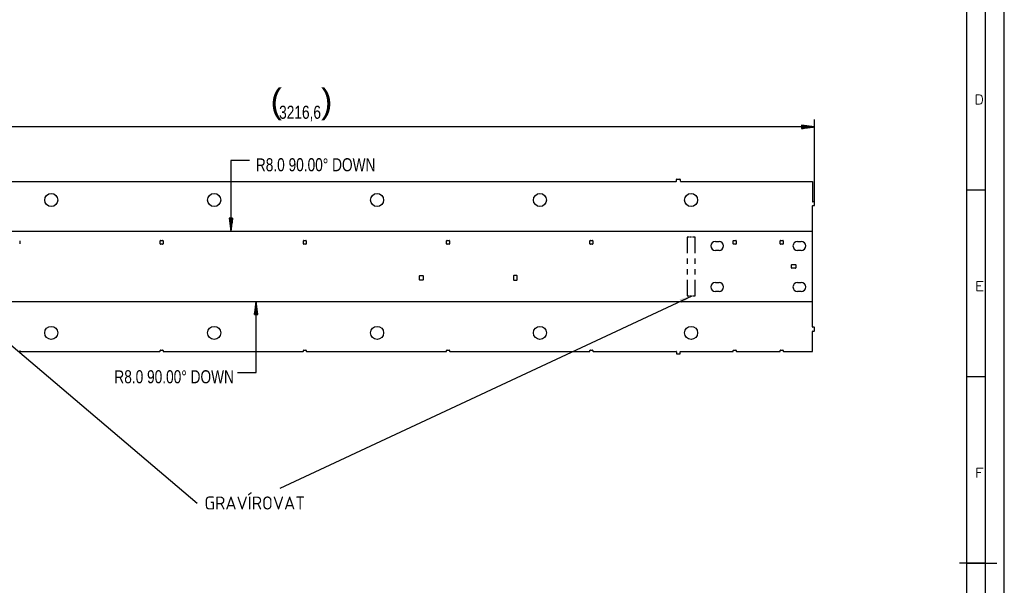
# Model space of a CAD drawing. Header units: millimetres. Extents: x -4 to 841, y -4 to 594.
# Tile 12 of 14: x 577 to 841, y 291 to 443. Entities that reach past the tile are written whole.
import ezdxf
from ezdxf import colors
from ezdxf.entities.mleader import LeaderData, LeaderLine
from ezdxf.math import Vec2, Vec3

# ---------------------------------------------------------------- set-up
doc = ezdxf.new("R2010")
doc.units = ezdxf.units.MM
doc.layers.add('1', color=7, linetype='Continuous')
doc.layers.add('Default', color=7, linetype='Continuous')
doc.styles.add('SEACAD_Arial', font='arial.ttf', dxfattribs={"width": 0.75})
doc.styles.add('SEACAD_simplex_shx', font='simplex.shx', dxfattribs={"width": 0.587})

# ---------------------------------------------------------------- blocks, each defined once
blk = doc.blocks.new('_SE_FILLED')
at = {"color": 0}
blk.add_line((0, 0), (-1, 0), dxfattribs=at)
blk.add_solid([(0, 0), (-1, -0.1665), (-1, 0.1665), (0, 0)], dxfattribs=at)
blk = doc.blocks.new('SEANNOT_GROUP1')
at = {"layer": 'Default', "linetype": 'Continuous'}
blk.add_hatch(color=7, dxfattribs=at).paths.add_polyline_path([(754.45, 366.59), (757.38, 368.6), (753.96, 367.65)])
at = {"layer": 'Default', "color": 7, "linetype": 'Continuous'}
blk.add_lwpolyline([(647.01, 317.11), (757.38, 368.6)], dxfattribs=at)

msp = doc.modelspace()

# ---------------------------------------------------------------- linework, layer by layer
at = {"layer": '1', "color": 7, "linetype": 'Continuous'}
for p, q in [((841, 0), (841, 594)), ((836, 5), (836, 589)), ((831, 10), (831, 584)), ((790.18, 413.84), (786.68, 414.3)), ((786.68, 414.3), (786.68, 413.38)), ((786.68, 414.29), (786.7, 414.29)), ((786.68, 414.29), (786.7, 414.29)), ((786.68, 414.24), (787.09, 414.24)), ((790.18, 393.64), (790.18, 415.84)), ((790.18, 413.84), (468.51, 413.84)), ((786.68, 414.19), (787.47, 414.19)), ((786.68, 414.14), (787.86, 414.14)), ((786.68, 414.09), (788.25, 414.09)), ((786.68, 414.04), (788.63, 414.04)), ((786.68, 413.99), (789.02, 413.99)), ((786.68, 413.94), (789.4, 413.94)), ((786.68, 413.89), (789.79, 413.89)), ((786.68, 413.38), (790.18, 413.84)), ((786.68, 413.84), (790.18, 413.84)), ((786.68, 413.84), (790.18, 413.84)), ((786.68, 413.79), (789.79, 413.79)), ((786.68, 413.74), (789.4, 413.74)), ((786.68, 413.68), (789.02, 413.68)), ((786.68, 413.63), (788.63, 413.63)), ((786.68, 413.58), (788.25, 413.58)), ((786.68, 413.53), (787.86, 413.53)), ((786.68, 413.48), (787.47, 413.48)), ((786.68, 413.43), (787.09, 413.43)), ((786.68, 413.38), (786.7, 413.38)), ((786.68, 413.38), (786.7, 413.38)), ((638.77, 404.84), (633.77, 404.84)), ((633.77, 404.84), (633.77, 385.84)), ((500.78, 399.24), (753.08, 399.24)), ((753.18, 399.34), (753.18, 399.74)), ((753.28, 399.84), (754.08, 399.84)), ((754.18, 399.74), (754.18, 399.34)), ((754.28, 399.24), (789.58, 399.24)), ((789.58, 399.24), (789.58, 393.84)), ((831, 397), (836, 397)), ((790.08, 393.74), (789.68, 393.74)), ((790.18, 392.84), (790.18, 393.64)), ((789.58, 360.26), (789.58, 392.64)), ((789.68, 392.74), (790.08, 392.74)), ((634.23, 389.34), (633.31, 389.34)), ((633.31, 389.34), (633.77, 385.84)), ((633.31, 389.34), (633.31, 389.32)), ((633.31, 389.34), (633.31, 389.32)), ((633.36, 389.34), (633.36, 388.93)), ((633.41, 389.34), (633.41, 388.55)), ((633.47, 389.34), (633.47, 388.16)), ((633.52, 389.34), (633.52, 387.77)), ((633.57, 389.34), (633.57, 387.39)), ((633.62, 389.34), (633.62, 387)), ((633.67, 389.34), (633.67, 386.62)), ((633.72, 389.34), (633.72, 386.23)), ((633.77, 385.84), (634.23, 389.34)), ((633.77, 389.34), (633.77, 385.84)), ((633.77, 389.34), (633.77, 385.84)), ((633.82, 389.34), (633.82, 386.23)), ((633.87, 389.34), (633.87, 386.62)), ((633.92, 389.34), (633.92, 387)), ((633.97, 389.34), (633.97, 387.39)), ((634.02, 389.34), (634.02, 387.77)), ((634.07, 389.34), (634.07, 388.16)), ((634.13, 389.34), (634.13, 388.55)), ((634.18, 389.34), (634.18, 388.93)), ((634.23, 389.34), (634.23, 389.32)), ((634.23, 389.34), (634.23, 389.32)), ((789.58, 385.84), (477.96, 385.84)), ((577.18, 383.3), (577.18, 382.5)), ((614.78, 382.5), (614.78, 383.3)), ((614.88, 383.4), (615.48, 383.4)), ((615.58, 383.3), (615.58, 382.5)), ((653.18, 382.5), (653.18, 383.3)), ((653.28, 383.4), (653.88, 383.4)), ((653.98, 383.3), (653.98, 382.5)), ((691.58, 382.5), (691.58, 383.3)), ((691.68, 383.4), (692.28, 383.4)), ((692.38, 383.3), (692.38, 382.5)), ((729.98, 382.5), (729.98, 383.3)), ((730.08, 383.4), (730.68, 383.4)), ((730.78, 383.3), (730.78, 382.5)), ((755.98, 384.3), (755.98, 380.02)), ((756.58, 384.3), (755.98, 384.3)), ((756.98, 384.3), (756.78, 384.3)), ((757.38, 384.3), (757.18, 384.3)), ((758.18, 384.3), (757.58, 384.3)), ((758.18, 380.02), (758.18, 384.3)), ((763.58, 383.15), (764.58, 383.15)), ((768.38, 382.5), (768.38, 383.3)), ((768.48, 383.4), (769.08, 383.4)), ((769.18, 383.3), (769.18, 382.5)), ((780.98, 382.5), (780.98, 383.3)), ((781.08, 383.4), (781.68, 383.4)), ((781.78, 383.3), (781.78, 382.5)), ((785.58, 383.15), (786.58, 383.15)), ((615.48, 382.4), (614.88, 382.4)), ((653.88, 382.4), (653.28, 382.4)), ((692.28, 382.4), (691.68, 382.4)), ((730.68, 382.4), (730.08, 382.4)), ((764.58, 380.75), (763.58, 380.75)), ((769.08, 382.4), (768.48, 382.4)), ((781.68, 382.4), (781.08, 382.4)), ((786.58, 380.75), (785.58, 380.75)), ((755.98, 378.59), (755.98, 377.16)), ((758.18, 377.16), (758.18, 378.59)), ((755.98, 375.73), (755.98, 374.31)), ((758.18, 374.31), (758.18, 375.73)), ((783.98, 376.05), (783.98, 376.85)), ((784.08, 376.95), (785.08, 376.95)), ((785.08, 375.95), (784.08, 375.95)), ((785.18, 376.85), (785.18, 376.05)), ((684.28, 372.9), (684.28, 373.9)), ((684.38, 374), (685.18, 374)), ((685.18, 372.8), (684.38, 372.8)), ((685.28, 373.9), (685.28, 372.9)), ((709.48, 373.9), (709.48, 372.9)), ((710.38, 374), (709.58, 374)), ((709.58, 372.8), (710.38, 372.8)), ((710.48, 372.9), (710.48, 373.9)), ((755.98, 372.88), (755.98, 368.6)), ((758.18, 368.6), (758.18, 372.88)), ((763.58, 372.15), (764.58, 372.15)), ((785.58, 372.15), (786.58, 372.15)), ((764.58, 369.75), (763.58, 369.75)), ((786.58, 369.75), (785.58, 369.75)), ((491.5, 367.05), (789.58, 367.05)), ((640.54, 367.05), (640.08, 363.55)), ((640.54, 348.06), (640.54, 367.05)), ((641, 363.55), (640.54, 367.05)), ((640.54, 363.55), (640.54, 367.05)), ((640.54, 363.55), (640.54, 367.05)), ((755.98, 368.6), (756.58, 368.6)), ((756.78, 368.6), (756.98, 368.6)), ((757.18, 368.6), (757.38, 368.6)), ((757.58, 368.6), (758.18, 368.6)), ((640.18, 363.55), (640.18, 364.35)), ((640.23, 363.55), (640.23, 364.74)), ((640.29, 363.55), (640.29, 365.12)), ((640.34, 363.55), (640.34, 365.51)), ((640.39, 363.55), (640.39, 365.89)), ((640.44, 363.55), (640.44, 366.28)), ((640.49, 363.55), (640.49, 366.67)), ((640.59, 363.55), (640.59, 366.67)), ((640.64, 363.55), (640.64, 366.28)), ((640.69, 363.55), (640.69, 365.89)), ((640.74, 363.55), (640.74, 365.51)), ((640.79, 363.55), (640.79, 365.12)), ((640.84, 363.55), (640.84, 364.74)), ((640.9, 363.55), (640.9, 364.35)), ((640.08, 363.55), (640.08, 363.58)), ((640.08, 363.55), (640.08, 363.58)), ((640.08, 363.55), (641, 363.55)), ((640.13, 363.55), (640.13, 363.97)), ((640.95, 363.55), (640.95, 363.97)), ((641, 363.55), (641, 363.58)), ((641, 363.55), (641, 363.58)), ((789.58, 353.66), (789.58, 359.06)), ((790.08, 360.16), (789.68, 360.16)), ((789.68, 359.16), (790.08, 359.16)), ((790.18, 359.26), (790.18, 360.06)), ((577.18, 353.96), (577.18, 353.76)), ((577.28, 353.66), (614.68, 353.66)), ((614.78, 353.76), (614.78, 353.96)), ((614.88, 354.06), (615.48, 354.06)), ((615.58, 353.96), (615.58, 353.76)), ((615.68, 353.66), (653.08, 353.66)), ((653.18, 353.76), (653.18, 353.96)), ((653.28, 354.06), (653.88, 354.06)), ((653.98, 353.96), (653.98, 353.76)), ((654.08, 353.66), (691.48, 353.66)), ((691.58, 353.76), (691.58, 353.96)), ((691.68, 354.06), (692.28, 354.06)), ((692.38, 353.96), (692.38, 353.76)), ((692.48, 353.66), (729.88, 353.66)), ((729.98, 353.76), (729.98, 353.96)), ((730.08, 354.06), (730.68, 354.06)), ((730.78, 353.96), (730.78, 353.76)), ((730.88, 353.66), (753.08, 353.66)), ((753.18, 353.56), (753.18, 353.16)), ((754.18, 353.16), (754.18, 353.56)), ((754.28, 353.66), (768.28, 353.66)), ((768.38, 353.76), (768.38, 353.96)), ((768.48, 354.06), (769.08, 354.06)), ((769.18, 353.96), (769.18, 353.76)), ((769.28, 353.66), (780.88, 353.66)), ((780.98, 353.76), (780.98, 353.96)), ((781.08, 354.06), (781.68, 354.06)), ((781.78, 353.96), (781.78, 353.76)), ((781.88, 353.66), (789.58, 353.66)), ((753.28, 353.06), (754.08, 353.06)), ((635.54, 348.06), (640.54, 348.06)), ((831, 347), (836, 347)), ((836, 297), (829, 297)), ((831, 297), (836, 297)), ((836, 297), (839, 297))]:
    msp.add_line(p, q, dxfattribs=at)
for centre in [(585.63, 394.24), (629.28, 394.24), (672.93, 394.24), (716.58, 394.24), (757.08, 394.24), (585.63, 358.66), (629.28, 358.66), (672.93, 358.66), (716.58, 358.66), (757.08, 358.66)]:
    msp.add_circle(centre, 1.75, dxfattribs=at)
for centre, radius, start, end in [((753.08, 399.34), 0.1, 270, 0), ((753.28, 399.74), 0.1, 90, 180), ((754.08, 399.74), 0.1, 0, 90), ((754.28, 399.34), 0.1, 180, 270), ((789.68, 393.84), 0.1, 180, 270), ((790.08, 393.64), 0.1, 0, 90), ((789.68, 392.64), 0.1, 90, 180), ((790.08, 392.84), 0.1, 270, 0), ((614.88, 383.3), 0.1, 90, 180), ((615.48, 383.3), 0.1, 0, 90), ((653.28, 383.3), 0.1, 90, 180), ((653.88, 383.3), 0.1, 0, 90), ((691.68, 383.3), 0.1, 90, 180), ((692.28, 383.3), 0.1, 0, 90), ((730.08, 383.3), 0.1, 90, 180), ((730.68, 383.3), 0.1, 0, 90), ((763.58, 381.95), 1.2, 90, 270), ((764.58, 381.95), 1.2, 270, 90), ((768.48, 383.3), 0.1, 90, 180), ((769.08, 383.3), 0.1, 0, 90), ((781.08, 383.3), 0.1, 90, 180), ((781.68, 383.3), 0.1, 0, 90), ((785.58, 381.95), 1.2, 90, 270), ((786.58, 381.95), 1.2, 270, 90), ((614.88, 382.5), 0.1, 180, 270), ((615.48, 382.5), 0.1, 270, 0), ((653.28, 382.5), 0.1, 180, 270), ((653.88, 382.5), 0.1, 270, 0), ((691.68, 382.5), 0.1, 180, 270), ((692.28, 382.5), 0.1, 270, 0), ((730.08, 382.5), 0.1, 180, 270), ((730.68, 382.5), 0.1, 270, 0), ((768.48, 382.5), 0.1, 180, 270), ((769.08, 382.5), 0.1, 270, 0), ((781.08, 382.5), 0.1, 180, 270), ((781.68, 382.5), 0.1, 270, 0), ((784.08, 376.85), 0.1, 90, 180), ((784.08, 376.05), 0.1, 180, 270), ((785.08, 376.85), 0.1, 0, 90), ((785.08, 376.05), 0.1, 270, 0), ((684.38, 373.9), 0.1, 90, 180), ((684.38, 372.9), 0.1, 180, 270), ((685.18, 373.9), 0.1, 0, 90), ((685.18, 372.9), 0.1, 270, 0), ((709.58, 373.9), 0.1, 90, 180), ((709.58, 372.9), 0.1, 180, 270), ((710.38, 373.9), 0.1, 0, 90), ((710.38, 372.9), 0.1, 270, 0), ((763.58, 370.95), 1.2, 90, 270), ((764.58, 370.95), 1.2, 270, 90), ((785.58, 370.95), 1.2, 90, 270), ((786.58, 370.95), 1.2, 270, 90), ((789.68, 360.26), 0.1, 180, 270), ((789.68, 359.06), 0.1, 90, 180), ((790.08, 360.06), 0.1, 0, 90), ((790.08, 359.26), 0.1, 270, 0), ((577.28, 353.76), 0.1, 180, 270), ((614.68, 353.76), 0.1, 270, 0), ((614.88, 353.96), 0.1, 90, 180), ((615.48, 353.96), 0.1, 0, 90), ((615.68, 353.76), 0.1, 180, 270), ((653.08, 353.76), 0.1, 270, 0), ((653.28, 353.96), 0.1, 90, 180), ((653.88, 353.96), 0.1, 0, 90), ((654.08, 353.76), 0.1, 180, 270), ((691.48, 353.76), 0.1, 270, 0), ((691.68, 353.96), 0.1, 90, 180), ((692.28, 353.96), 0.1, 0, 90), ((692.48, 353.76), 0.1, 180, 270), ((729.88, 353.76), 0.1, 270, 0), ((730.08, 353.96), 0.1, 90, 180), ((730.68, 353.96), 0.1, 0, 90), ((730.88, 353.76), 0.1, 180, 270), ((753.08, 353.56), 0.1, 0, 90), ((754.28, 353.56), 0.1, 90, 180), ((768.28, 353.76), 0.1, 270, 0), ((768.48, 353.96), 0.1, 90, 180), ((769.08, 353.96), 0.1, 0, 90), ((769.28, 353.76), 0.1, 180, 270), ((780.88, 353.76), 0.1, 270, 0), ((781.08, 353.96), 0.1, 90, 180), ((781.68, 353.96), 0.1, 0, 90), ((781.88, 353.76), 0.1, 180, 270), ((753.28, 353.16), 0.1, 180, 270), ((754.08, 353.16), 0.1, 270, 0)]:
    msp.add_arc(centre, radius, start, end, dxfattribs=at)

# ---------------------------------------------------------------- block references
at = {"layer": 'Default'}
msp.add_blockref('SEANNOT_GROUP1', (0, 0), dxfattribs=at)

# ---------------------------------------------------------------- texts
at = {"layer": '1', "char_height": 6.58, "width": 3.0039, "attachment_point": 7}
for s, insert in [('{\\fArial|b0||i0||c0|p34;\\C7;\\H6.58;\\W1.;(}', (644.4, 415.55)), ('{\\fArial|b0||i0||c0|p34;\\C7;\\H6.58;\\W1.;)}', (657.9, 415.55))]:
    msp.add_mtext(s, dxfattribs=dict(at, insert=insert))
at = {"layer": '1', "attachment_point": 7}
for s, insert, char_height, width, style in [('{\\fsimplex|b0||i0||c0|p34;\\C7;\\H2.5;\\W1.148;D}', (832.97, 419.92), 2.5, 4.7878, 'SEACAD_simplex_shx'), ('{\\fArial|b0||i0||c0|p34;\\C7;\\H3.5;\\W0.75;3216,6}', (646.69, 415.34), 3.5, 10.8804, 'SEACAD_Arial'), ('{\\fArial|b0||i0||c0|p34;\\C7;\\H3.5;\\W0.75;R}', (640.46, 401.89), 3.5, 2.587, 'SEACAD_Arial'), ('{\\fArial|b0||i0||c0|p34;\\C7;\\H3.5;\\W0.75;8.0}', (643.1, 401.89), 3.5, 4.9457, 'SEACAD_Arial'), ('{\\fArial|b0||i0||c0|p34;\\C7;\\H3.5;\\W0.75;90.00}', (649.22, 401.89), 3.5, 8.9022, 'SEACAD_Arial'), ('{\\fArial|b0||i0||c0|p34;\\C7;\\H3.5;\\W0.75;° }', (658.4, 401.89), 3.5, 2.4348, 'SEACAD_Arial'), ('{\\fArial|b0||i0||c0|p34;\\C7;\\H3.5;\\W0.75;DOWN}', (660.88, 401.89), 3.5, 11.4131, 'SEACAD_Arial'), ('{\\fsimplex|b0||i0||c0|p34;\\C7;\\H2.5;\\W1.216;E}', (833.11, 369.93), 2.5, 4.6065, 'SEACAD_simplex_shx'), ('{\\fArial|b0||i0||c0|p34;\\C7;\\H3.5;\\W0.75;R}', (602.54, 345.11), 3.5, 2.587, 'SEACAD_Arial'), ('{\\fArial|b0||i0||c0|p34;\\C7;\\H3.5;\\W0.75;8.0}', (605.19, 345.11), 3.5, 4.9457, 'SEACAD_Arial'), ('{\\fArial|b0||i0||c0|p34;\\C7;\\H3.5;\\W0.75;90.00}', (611.3, 345.11), 3.5, 8.9022, 'SEACAD_Arial'), ('{\\fArial|b0||i0||c0|p34;\\C7;\\H3.5;\\W0.75;° }', (620.48, 345.11), 3.5, 2.4348, 'SEACAD_Arial'), ('{\\fArial|b0||i0||c0|p34;\\C7;\\H3.5;\\W0.75;DOWN}', (622.97, 345.11), 3.5, 11.4131, 'SEACAD_Arial'), ('{\\fsimplex|b0||i0||c0|p34;\\C7;\\H2.5;\\W1.216;F}', (833.11, 319.93), 2.5, 4.4676, 'SEACAD_simplex_shx')]:
    msp.add_mtext(s, dxfattribs=dict(at, insert=insert, char_height=char_height, width=width, style=style))

# ---------------------------------------------------------------- leaders
at = {"layer": 'Default', "color": 7, "linetype": 'Continuous'}
ml = msp.add_multileader_mtext('Standard', dxfattribs=at)
ml.set_content('{\\pxsm0.9;\\fSolid Edge ISO CE|b0||i0||c0|p34;\\W1.;GRAVÍROVAT\\P}', color=256)
ml.set_leader_properties()
ml.set_arrow_properties(name='_SE_FILLED')
ml.build(insert=Vec2(0, 0))
ml.multileader.update_dxf_attribs({"dogleg_length": 0, "arrow_head_size": 3.5})
ctx = ml.context
ctx.base_point, ctx.char_height, ctx.arrow_head_size = Vec3(624.69, 313.33), 3.5, 3.5
notes = []
notes.append((ctx, [(0, (1, 1, 0), (624.69, 313.08), (1, 0), 0, [(0, [(556.73, 370.74)], 0, [])])]))
ctx.mtext.insert = Vec3(626.69, 314.85)
for ctx, leaders in notes:
    for number, flags, end, landing, length, lines in leaders:
        leader = LeaderData()
        leader.index, (leader.has_last_leader_line, leader.has_dogleg_vector, leader.attachment_direction) = number, flags
        leader.last_leader_point, leader.dogleg_vector, leader.dogleg_length = Vec3(end), Vec3(landing), length
        for number, points, colour, breaks in lines:
            line = LeaderLine()
            line.index, line.vertices, line.color, line.breaks = number, Vec3.list(points), colors.encode_raw_color(colour), breaks
            leader.lines.append(line)
        ctx.leaders.append(leader)

doc.saveas('drawing.dxf')
